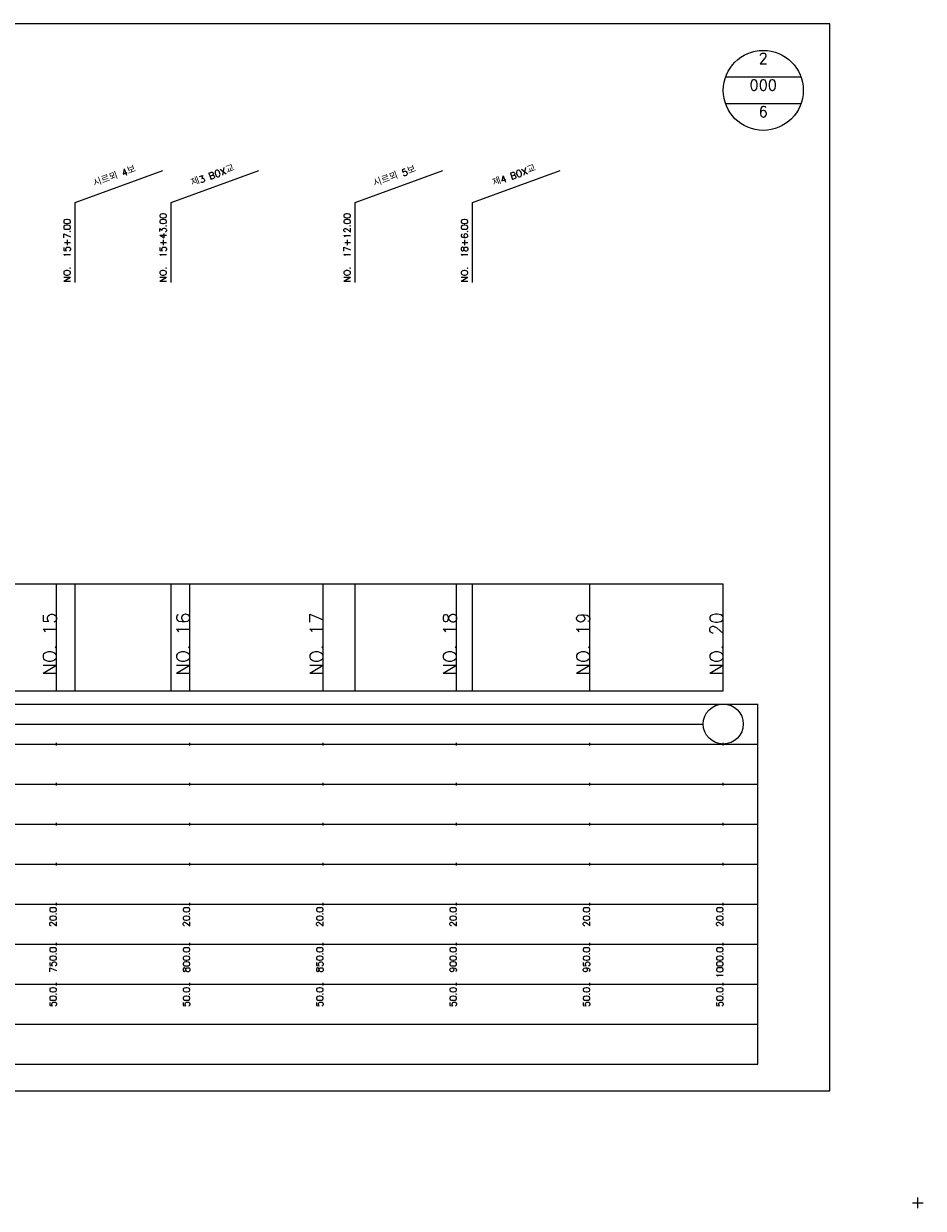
# Model space of a CAD drawing. Extents: x -2 to 685, y -2 to 925.
# Tile 4 of 4: x 348 to 685, y 481 to 925. Entities that reach past the tile are written whole.
import ezdxf
from ezdxf.enums import TextEntityAlignment as Align

# ---------------------------------------------------------------- set-up
doc = ezdxf.new("R2010")
doc.units = 0
doc.header["$LTSCALE"] = 5
for name, color, linetype in [('BOX', 5, 'CONTINUOUS'), ('DT1', 3, 'CONTINUOUS'), ('DT2', 6, 'CONTINUOUS'), ('LT1', 4, 'CONTINUOUS'), ('ST1', 7, 'CONTINUOUS')]:
    doc.layers.add(name, color=color, linetype=linetype)
doc.styles.add('GHS', font='ROMANS.shx', dxfattribs={"bigfont": 'GHS.shx'})

msp = doc.modelspace()

# ---------------------------------------------------------------- linework, layer by layer
at = {"layer": 'BOX'}
msp.add_lwpolyline([(50, 525), (650, 525), (650, 925), (50, 925), (50, 525)], dxfattribs=at)
at = {"layer": 'DT1'}
for p, q in [((360, 704.83), (360, 705.83)), ((410, 704.83), (410, 705.83)), ((460, 704.83), (460, 705.83)), ((510, 704.83), (510, 705.83)), ((560, 704.83), (560, 705.83)), ((610, 704.83), (610, 705.83))]:
    msp.add_line(p, q, dxfattribs=at)
at = {"layer": 'LT1', "linetype": 'CONTINUOUS'}
for p, q in [((367, 858), (399.89, 869.97)), ((403, 858), (435.89, 869.97)), ((472, 858), (504.89, 869.97)), ((516, 858), (548.89, 869.97)), ((367, 828), (367, 858)), ((403, 828), (403, 858)), ((472, 828), (472, 858)), ((516, 828), (516, 858))]:
    msp.add_line(p, q, dxfattribs=at)
at = {"layer": 'LT1'}
for p, q in [((360, 675), (360, 715)), ((367, 675), (367, 715)), ((403, 675), (403, 715)), ((410, 675), (410, 715)), ((460, 675), (460, 715)), ((472, 675), (472, 715)), ((510, 675), (510, 715)), ((516, 675), (516, 715)), ((560, 675), (560, 715)), ((610, 675), (610, 715)), ((110, 675), (610, 675)), ((360, 654.5), (360, 655.5)), ((410, 654.5), (410, 655.5)), ((460, 654.5), (460, 655.5)), ((510, 654.5), (510, 655.5)), ((560, 654.5), (560, 655.5)), ((610, 654.5), (610, 655.5)), ((360, 639.5), (360, 640.5)), ((410, 639.5), (410, 640.5)), ((460, 639.5), (460, 640.5)), ((510, 639.5), (510, 640.5)), ((560, 639.5), (560, 640.5)), ((610, 639.5), (610, 640.5)), ((360, 624.5), (360, 625.5)), ((410, 624.5), (410, 625.5)), ((460, 624.5), (460, 625.5)), ((510, 624.5), (510, 625.5)), ((560, 624.5), (560, 625.5)), ((610, 624.5), (610, 625.5)), ((360, 609.5), (360, 610.5)), ((410, 609.5), (410, 610.5)), ((460, 609.5), (460, 610.5)), ((510, 609.5), (510, 610.5)), ((560, 609.5), (560, 610.5)), ((610, 609.5), (610, 610.5)), ((360, 594.5), (360, 595.5)), ((410, 594.5), (410, 595.5)), ((460, 594.5), (460, 595.5)), ((510, 594.5), (510, 595.5)), ((560, 594.5), (560, 595.5)), ((610, 594.5), (610, 595.5)), ((360, 579.5), (360, 580.5)), ((410, 579.5), (410, 580.5)), ((460, 579.5), (460, 580.5)), ((510, 579.5), (510, 580.5)), ((560, 579.5), (560, 580.5)), ((610, 579.5), (610, 580.5)), ((360, 564.5), (360, 565.5)), ((410, 564.5), (410, 565.5)), ((460, 564.5), (460, 565.5)), ((510, 564.5), (510, 565.5)), ((560, 564.5), (560, 565.5)), ((610, 564.5), (610, 565.5))]:
    msp.add_line(p, q, dxfattribs=at)
msp.add_lwpolyline([(110, 715), (160, 715), (210, 715), (260, 715), (310, 715), (360, 715), (410, 715), (460, 715), (510, 715), (560, 715), (610, 715)], dxfattribs=at)
at = {"layer": 'ST1', "linetype": 'CONTINUOUS'}
for p, q in [((639.14, 905), (610.86, 905)), ((639.14, 895), (610.86, 895)), ((117.5, 662.5), (602.5, 662.5))]:
    msp.add_line(p, q, dxfattribs=at)
at = {"layer": 'ST1'}
for p, q in [((80, 670), (623, 670)), ((623, 535), (623, 670)), ((87.5, 655), (623, 655)), ((80, 640), (623, 640)), ((87.5, 625), (623, 625)), ((80, 610), (623, 610)), ((80, 595), (623, 595)), ((80, 580), (623, 580)), ((80, 565), (623, 565)), ((80, 550), (623, 550)), ((80, 535), (623, 535)), ((683, 481), (683, 485)), ((681, 483), (685, 483))]:
    msp.add_line(p, q, dxfattribs=at)
at = {"layer": 'ST1', "linetype": 'CONTINUOUS'}
for centre, radius in [((625, 900), 15), ((610, 662.5), 7.5)]:
    msp.add_circle(centre, radius, dxfattribs=at)

# ---------------------------------------------------------------- texts
at = {"layer": 'DT1', "linetype": 'CONTINUOUS', "style": 'GHS'}
for s, p in [('시르뫼 4보 ', (383, 866.99)), ('제3 BOX교', (419, 866.99)), ('시르뫼 5보 ', (488, 866.99)), ('제4 BOX교', (532, 866.99))]:
    msp.add_text(s, height=2.5, rotation=20, dxfattribs=at).set_placement(p, align=Align.CENTER)
for s, p in [('NO.  15+43.00', (401.25, 828.12)), ('NO.  17+12.00', (470.25, 828.12)), ('NO.  15+7.00', (365.25, 828.12)), ('NO.  18+6.00', (514.25, 828.12))]:
    msp.add_text(s, height=2.5, rotation=90, dxfattribs=at).set_placement(p)
at = {"layer": 'DT1', "style": 'GHS'}
for s, height, p in [('NO. 15', 5, (360, 704.33)), ('NO. 16', 5, (410, 704.33)), ('NO. 17', 5, (460, 704.33)), ('NO. 18', 5, (510, 704.33)), ('NO. 19', 5, (560, 704.33)), ('NO. 20', 5, (610, 704.33)), (' 20.0', 2.5, (360, 594)), (' 20.0', 2.5, (410, 594)), (' 20.0', 2.5, (460, 594)), (' 20.0', 2.5, (510, 594)), (' 20.0', 2.5, (560, 594)), (' 20.0', 2.5, (610, 594)), ('   750.0', 2.5, (360, 579)), ('   800.0', 2.5, (410, 579)), ('   850.0', 2.5, (460, 579)), ('   900.0', 2.5, (510, 579)), ('   950.0', 2.5, (560, 579)), ('  1000.0', 2.5, (610, 579)), ('  50.0', 2.5, (360, 564)), ('  50.0', 2.5, (410, 564)), ('  50.0', 2.5, (460, 564)), ('  50.0', 2.5, (510, 564)), ('  50.0', 2.5, (560, 564)), ('  50.0', 2.5, (610, 564))]:
    msp.add_text(s, height=height, rotation=90, dxfattribs=at).set_placement(p, align=Align.RIGHT)
at = {"layer": 'DT2', "linetype": 'CONTINUOUS', "style": 'GHS'}
for s, p in [('2', (625, 910)), ('000', (625, 900)), ('6', (625, 890))]:
    msp.add_text(s, height=4, dxfattribs=at).set_placement(p, align=Align.CENTER)

doc.saveas('drawing.dxf')
